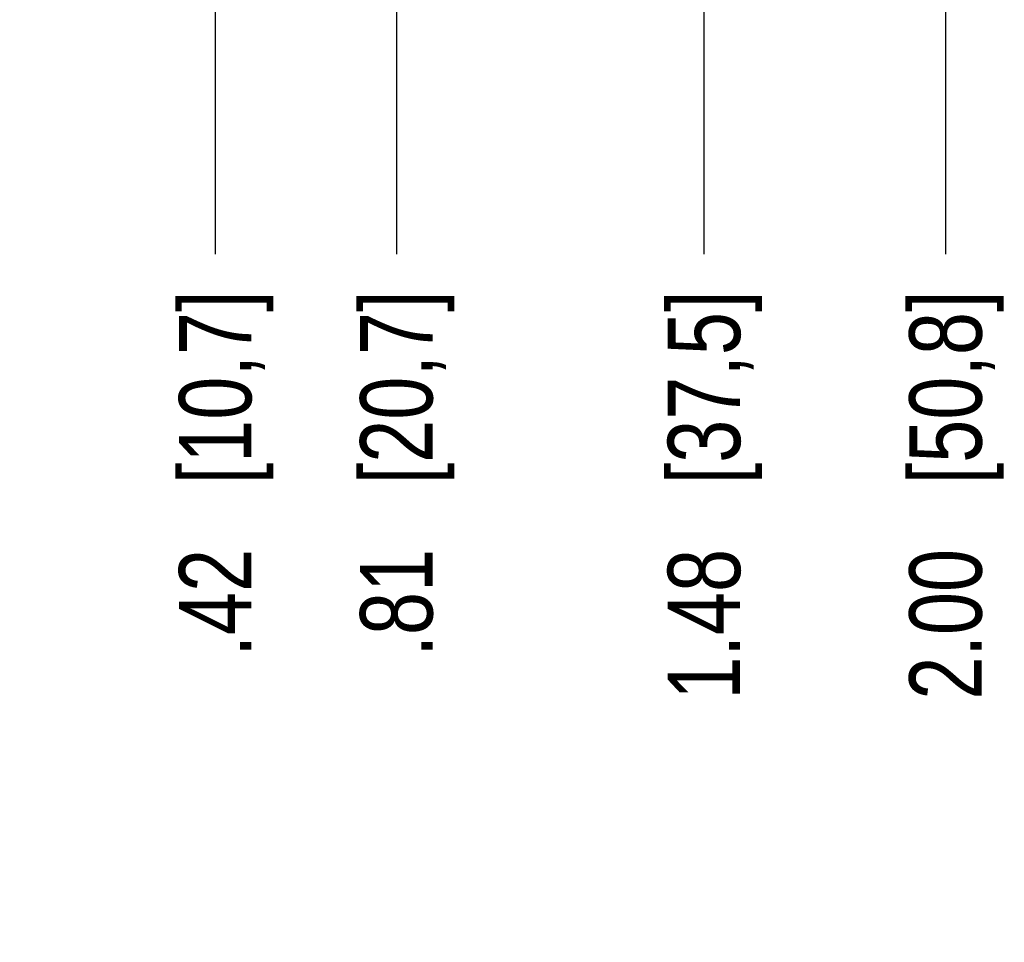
# Model space of a CAD drawing. Header units: inches. Extents: x 0 to 34, y 0 to 22.
# Tile 12 of 78: x 7 to 9.2, y 11.1 to 13.1. Entities that reach past the tile are written whole.
import ezdxf

# ---------------------------------------------------------------- set-up
doc = ezdxf.new("R2010")
doc.units = ezdxf.units.IN
doc.header["$LTSCALE"] = 1.87
doc.header["$MEASUREMENT"] = 0
doc.layers.get('0').update_dxf_attribs({"linetype": 'CONTINUOUS'})
doc.layers.add('DIMENSIONS', color=7, linetype='CONTINUOUS')
doc.styles.get("Standard").update_dxf_attribs({"font": 'txt', "width": 0.8})
doc.dimstyles.new('DIMSTYLE_1', dxfattribs={"dimtxt": 0.15625, "dimasz": 0.1875, "dimexe": 0.125, "dimexo": 0.0625, "dimgap": 0.09, "dimtad": 0, "dimtih": 1, "dimtoh": 1, "dimzin": 4, "dimdsep": 46, "dimtxsty": 'STANDARD', "dimblk": 'CLOSED', "dimblk1": 'CLOSED', "dimblk2": 'CLOSED', "dimcen": 0.09, "dimadec": 0, "dimazin": 0, "dimtfac": 1, "dimtofl": 0, "dimtmove": 0, "dimatfit": 3, "dimldrblk": 'CLOSED', "dimfxl": 1, "dimtolj": 1, "dimtzin": 4, "dimarcsym": 0})

# ---------------------------------------------------------------- blocks, each defined once
blk = doc.blocks.new('*D5')
at = {"layer": 'DIMENSIONS', "color": 2, "linetype": 'CONTINUOUS'}
blk.add_line((7.4489, 13.9846), (7.4489, 12.546), dxfattribs=at)
at = {"layer": 'DIMENSIONS', "color": 2, "linetype": 'CONTINUOUS', "insert": (7.3708, 12.4679), "char_height": 0.15625, "width": 1.28125, "attachment_point": 3, "rotation": 90, "line_spacing_factor": 0.9}
blk.add_mtext('.42{\\Ftxt.shx;\\W1.000000;\\H0.156250; }[10,7]', dxfattribs=at)
blk = doc.blocks.new('_CLOSED')
at = {"color": 0, "linetype": 'BYBLOCK'}
for p, q in [((0, 0), (-1, 0.167)), ((-1, 0.167), (-1, -0.167)), ((-1, -0.167), (0, 0)), ((-1, 0), (0, 0))]:
    blk.add_line(p, q, dxfattribs=at)
blk = doc.blocks.new('*D6')
at = {"layer": 'DIMENSIONS', "color": 2, "linetype": 'CONTINUOUS'}
blk.add_line((7.8399, 13.5984), (7.8399, 12.546), dxfattribs=at)
at = {"layer": 'DIMENSIONS', "color": 2, "linetype": 'CONTINUOUS', "insert": (7.7618, 12.4679), "char_height": 0.15625, "width": 1.28125, "attachment_point": 3, "rotation": 90, "line_spacing_factor": 0.9}
blk.add_mtext('.81{\\Ftxt.shx;\\W1.000000;\\H0.156250; }[20,7]', dxfattribs=at)
blk = doc.blocks.new('*D7')
at = {"layer": 'DIMENSIONS', "color": 2, "linetype": 'CONTINUOUS'}
blk.add_line((8.5039, 13.6767), (8.5039, 12.546), dxfattribs=at)
at = {"layer": 'DIMENSIONS', "color": 2, "linetype": 'CONTINUOUS', "insert": (8.4258, 12.4679), "char_height": 0.15625, "width": 1.40625, "attachment_point": 3, "rotation": 90, "line_spacing_factor": 0.9}
blk.add_mtext('1.48{\\Ftxt.shx;\\W1.000000;\\H0.156250; }[37,5]', dxfattribs=at)
blk = doc.blocks.new('*D8')
at = {"layer": 'DIMENSIONS', "color": 2, "linetype": 'CONTINUOUS'}
blk.add_line((9.0253, 13.5038), (9.0253, 12.546), dxfattribs=at)
at = {"layer": 'DIMENSIONS', "color": 2, "linetype": 'CONTINUOUS', "insert": (8.9472, 12.4679), "char_height": 0.15625, "width": 1.40625, "attachment_point": 3, "rotation": 90, "line_spacing_factor": 0.9}
blk.add_mtext('2.00{\\Ftxt.shx;\\W1.000000;\\H0.156250; }[50,8]', dxfattribs=at)

msp = doc.modelspace()

# ---------------------------------------------------------------- dimensions: what is measured, and where the dimension line sits
at = {"layer": 'DIMENSIONS', "color": 2, "linetype": 'CONTINUOUS'}
for feature_location, offset, origin, picture, middle in [((7.4489, 13.9846), (0, -1.4386), (7.0269, 14.0471), '*D5', (7.4489, 11.8272)), ((8.5039, 13.6767), (0, -1.1307), (7.0269, 13.7392), '*D7', (8.5039, 11.7647)), ((7.8399, 13.5984), (0, -1.0524), (7.0269, 13.6609), '*D6', (7.8399, 11.8272)), ((9.0253, 13.5038), (0, -0.9578), (7.0269, 13.5663), '*D8', (9.0253, 11.7647))]:
    dim = msp.add_ordinate_dim(feature_location=feature_location, offset=offset, dtype=1, origin=origin, dimstyle='DIMSTYLE_1', override={"dimtad": 1, "dimtih": 0, "dimtoh": 0}, dxfattribs=at)
    dim.commit()
    dim.dimension.update_dxf_attribs({"geometry": picture, "text_midpoint": middle})

doc.saveas('drawing.dxf')
